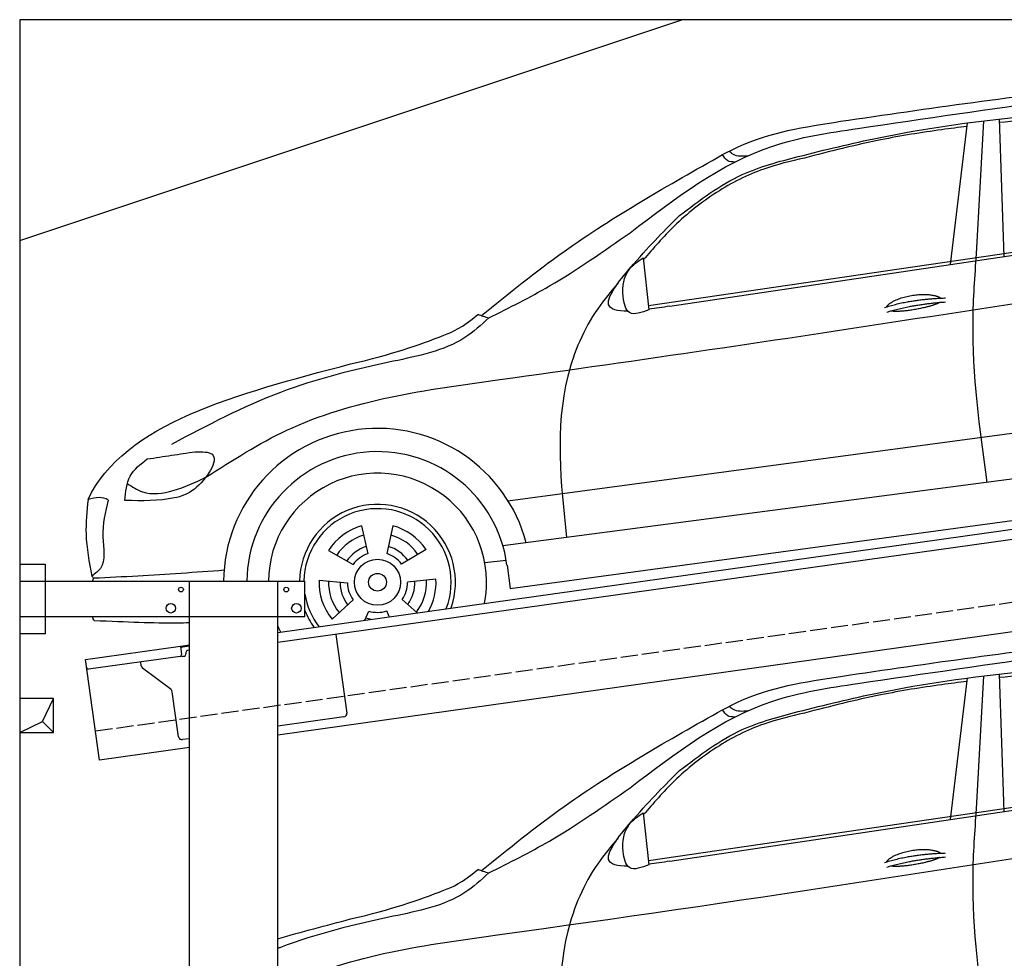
# Model space of a CAD drawing. Extents: x 0 to 5800, y -175 to 4700.
# Tile 2 of 3: x 0 to 2900, y 1935 to 4700. Entities that reach past the tile are written whole.
import ezdxf

# ---------------------------------------------------------------- set-up
doc = ezdxf.new("R2010")
doc.units = 0
doc.header["$LTSCALE"] = 10
doc.header["$MEASUREMENT"] = 0
doc.linetypes.add('GEN3', pattern=[6.25, 5, -1.25])
doc.layers.get('0').update_dxf_attribs({"linetype": 'CONTINUOUS'})
for name, color, linetype in [('3', 6, 'GEN3'), ('BREAKTHROUGH', 1, 'CONTINUOUS'), ('CAR', 1, 'CONTINUOUS')]:
    doc.layers.add(name, color=color, linetype=linetype)

# ---------------------------------------------------------------- blocks, each defined once
blk = doc.blocks.new('Car_K')
at = {"layer": 'CAR'}
for p, q in [((5285.1, 2846.6), (5334.8, 3263.8)), ((5361.4, 2878), (5383.3, 3270)), ((5442.5, 2870), (5429.2, 3275.3)), ((4395.3, 2725.6), (6371, 3016)), ((4457.7, 2723.8), (6379.4, 3009)), ((4379.1, 2866.5), (4396.7, 2713.3)), ((3981.4, 2150.9), (5902.5, 2408.8)), ((5954.6, 2278.4), (3966.6, 2017.9)), ((3987.9, 1892.3), (5969.5, 2160.9)), ((3549.7, 2076.4), (3568.1, 1994.6)), ((3641.8, 2077.1), (3624.8, 1995)), ((3452.6, 2004.6), (3525.4, 1963)), ((3740.1, 2007), (3667.9, 1964.2)), ((3913.1, 1968.5), (3976.3, 1975.6)), ((3978.5, 1961.3), (3987.9, 1892.3)), ((3424.8, 1916.8), (3508.3, 1908.9)), ((3769.3, 1919.6), (3685.9, 1910.4)), ((3463.1, 1802.2), (3525.1, 1858.6)), ((3714.2, 1820.9), (3669.9, 1859.8)), ((3559.9, 1799.2), (3571.3, 1825.7)), ((3631.9, 1809.3), (3624.3, 1826.1))]:
    blk.add_line(p, q, dxfattribs=at)
for radius in [67.9, 26.2]:
    blk.add_circle((3597.1, 1910.6), radius, dxfattribs=at)
for radius, start, end in [(453.2, 14.86, 179.5503), (384.7, 7.5734, 179.4702), (321.3, 348.8956, 179.3656), (229.5, 340.7371, 179.1121), (216.8, 338.9836, 179.0598), (172.4, 105.9643, 146.9655), (172.4, 33.9643, 74.9655), (144.5, 106.605, 146.3248), (144.5, 34.605, 74.3248), (110.3, 107.8341, 145.0957), (110.3, 35.8341, 73.0957), (88.8, 109.097, 143.8328), (88.8, 37.097, 71.8328), (172.4, 177.9643, 218.9655), (144.5, 178.605, 218.3248), (144.5, 322.605, 2.3248), (172.4, 330.4173, 2.9655), (110.3, 179.8341, 217.0957), (88.8, 181.097, 215.8328), (88.8, 325.097, 359.8328), (110.3, 323.8341, 1.0957), (216.8, 189.363, 217.0164), (229.5, 201.2851, 215.2629), (110.3, 251.8341, 260.346), (88.8, 253.097, 287.8328), (321.3, 203.8286, 207.1044)]:
    blk.add_arc((3597.1, 1910.6), radius, start, end, dxfattribs=at)
for points in [[(4960.4, 3268.4), (5748.6, 3373.1), (6565.3, 3342.1), (7001.7, 3128.2)], [(4341, 2940.3), (4761.1, 3195.4), (5012, 3247.5), (5597.3, 3332.3)], [(4486.6, 2990.7), (4671.5, 3111.4), (4835.8, 3164.4), (5073.4, 3220), (5478.3, 3280.6), (5845.3, 3309)], [(4613.5, 3170.2), (4659.2, 3193.1), (4960.4, 3268.4)], [(3903, 2696.1), (4146.8, 2885.1), (4613.5, 3170.2)], [(4649.4, 3148.3), (4628.6, 3152.5), (4613.5, 3170.2)], [(4687.2, 3166.4), (4645.3, 3170.5), (4633.1, 3180.6)], [(4854.3, 3160.3), (4734.7, 3127.8), (4595.7, 3058.9), (4471, 2959.6), (4379.8, 2860.3)], [(3925.1, 2689.5), (4103.6, 2783.3), (4341, 2940.3)], [(3091.3, 2219.7), (3330.1, 2358.5), (3957.2, 2507.7), (6400, 2878.8)], [(5392.7, 2204.8), (5351.1, 2680.1), (5361.4, 2878)], [(4396.7, 2713.3), (4339.5, 2705.2), (4320.6, 2752), (4338.5, 2831.7), (4379.1, 2866.5)], [(4306.1, 2792.5), (4245.7, 2716.3), (4157.7, 2518), (4154, 2042.4)], [(3893.1, 2699.9), (3907.7, 2694.5), (3925.3, 2689.7)], [(3925.1, 2689.5), (3854, 2631.3), (3642.8, 2561.4), (3311.2, 2469.9), (2990.2, 2316.7)], [(3059.7, 2295), (3110.1, 2287.6), (3057.8, 2185.2), (2999, 2159), (2853.2, 2151.3)], [(2919.1, 2273.7), (2990.6, 2284.7), (3059.7, 2295)], [(2853.2, 2151.3), (2868.7, 2223.2), (2919.1, 2273.7)], [(2860.2, 2201.5), (2904.9, 2177.1), (2995.7, 2180.6), (3091.3, 2219.7)], [(2744.5, 2154.1), (2738.6, 2052.2), (2755.6, 1929)], [(2803.8, 2152.6), (2788.3, 2043.9), (2781, 1951.5), (2755.6, 1929)], [(3145.3, 1945.7), (2891.3, 1928.7), (2761, 1922.3)]]:
    blk.add_spline(points, degree=3, dxfattribs=at)
for points, degree, knots in [([(6069.6, 3280.7), (6038.8, 3288), (5942.4, 3308.2), (5768.6, 3294.5), (5586.9, 3281.8), (5471.6, 3269.2), (5429.6, 3264.6)], 3, [41.799079, 41.799079, 41.799079, 41.799079, 136.523198, 337.310325, 558.263041, 685.022454, 685.022454, 685.022454, 685.022454]), ([(5333.6, 3253.4), (5308.7, 3250.3), (5223.6, 3239.4), (5062.6, 3213.6), (4929, 3179.4), (4854.3, 3160.3)], 3, [96.627312, 96.627312, 96.627312, 96.627312, 171.985535, 353.964722, 585.294651, 585.294651, 585.294651, 585.294651]), ([(4334.6, 2709.5), (4303.1, 2709), (4246, 2721.6), (4373.6, 2878.3), (4444.9, 2949.2), (4486.6, 2990.7)], 3, [93.12531, 93.12531, 93.12531, 93.12531, 180.032421, 319.648401, 516.477642, 516.477642, 516.477642, 516.477642]), ([(5096.6, 2721.7), (5100.1, 2730), (5124.3, 2747.3), (5178.1, 2764.2), (5225, 2761.1), (5250, 2752.2), (5255.3, 2747.7), (5255.6, 2747.5)], 5, [0.0314681, 0.0314681, 0.0314681, 0.0314681, 0.0314681, 0.0314681, 0.300106, 0.500106, 0.5095952, 0.5095952, 0.5095952, 0.5095952, 0.5095952, 0.5095952]), ([(5252.3, 2734.9), (5248.8, 2732.7), (5232.1, 2724.4), (5198.9, 2715.8), (5152.6, 2708), (5121.2, 2707.1), (5107.9, 2709.7)], 5, [0.6133618, 0.6133618, 0.6133618, 0.6133618, 0.6133618, 0.6133618, 0.700106, 0.9252293, 0.9252293, 0.9252293, 0.9252293, 0.9252293, 0.9252293]), ([(3518, 2553.7), (3639.3, 2581.7), (3745, 2618.4), (3845.3, 2659.5), (3893, 2699.8)], 3, [0, 0, 0, 0, 247.321337, 334.292188, 334.292188, 334.292188, 334.292188]), ([(3043.2, 1790.9), (3031.6, 1790.6), (2945.8, 1788.9), (2860.9, 1793.2), (2762.4, 1796.9)], 3, [250.354392, 250.354392, 250.354392, 250.354392, 285.458466, 509.835857, 509.835857, 509.835857, 509.835857])]:
    blk.add_open_spline(points, degree=degree, knots=knots, dxfattribs=at)
for points, degree in [([(5090.7, 2719.8), (5164, 2744.5), (5270.4, 2748.1)], 2), ([(5097.2, 2706.5), (5169.3, 2728.8), (5269.6, 2736.4)], 2), ([(4457.7, 2723.8), (4436.9, 2720.6), (4416.2, 2717.4), (4396.5, 2714.9)], 3), ([(2744.5, 2154.1), (2850, 2378.9), (3184, 2466.3), (3518, 2553.7)], 3), ([(2803.8, 2152.6), (2787.9, 2162.9), (2767.7, 2161.4), (2744.5, 2154.1)], 3), ([(2761, 1922.3), (2759.2, 1924.6), (2757.3, 1926.8), (2755.6, 1929)], 3), ([(2757.6, 1914.2), (2758.7, 1916.9), (2759.9, 1919.6), (2761, 1922.3)], 3), ([(2762.4, 1796.9), (2760.8, 1801), (2759.2, 1805.1), (2757.7, 1809.2)], 3)]:
    blk.add_open_spline(points, degree=degree, dxfattribs=at)
blk = doc.blocks.new('Car_K_EG')
at = {"layer": 'CAR'}
for p, q in [((5285.1, 2846.6), (5334.8, 3263.8)), ((5361.4, 2878), (5383.3, 3270)), ((5442.5, 2870), (5429.2, 3275.3)), ((4395.3, 2725.6), (6007.9, 2962.6)), ((4457.7, 2723.8), (6007.9, 2953.9)), ((4379.1, 2866.5), (4396.7, 2713.3))]:
    blk.add_line(p, q, dxfattribs=at)
for points, degree, knots in [([(4960.4, 3268.4), (5220.3, 3306.4), (5563.4, 3356.6), (5921.3, 3390.6), (6007.9, 3395.2)], 3, [0, 0, 0, 0, 795.09308, 1049.747279, 1049.747279, 1049.747279, 1049.747279]), ([(6007.9, 3293.6), (5997.5, 3295.4), (5921.1, 3306.5), (5768.6, 3294.5), (5586.9, 3281.8), (5471.6, 3269.2), (5429.6, 3264.6)], 3, [104.859121, 104.859121, 104.859121, 104.859121, 136.523198, 337.310325, 558.263041, 685.022454, 685.022454, 685.022454, 685.022454]), ([(5333.6, 3253.4), (5308.7, 3250.3), (5223.6, 3239.4), (5062.6, 3213.6), (4929, 3179.4), (4854.3, 3160.3)], 3, [96.627312, 96.627312, 96.627312, 96.627312, 171.985535, 353.964722, 585.294651, 585.294651, 585.294651, 585.294651]), ([(4334.6, 2709.5), (4303.1, 2709), (4246, 2721.6), (4373.6, 2878.3), (4444.9, 2949.2), (4486.6, 2990.7)], 3, [93.12531, 93.12531, 93.12531, 93.12531, 180.032421, 319.648401, 516.477642, 516.477642, 516.477642, 516.477642]), ([(3303.2, 2345.4), (3312.1, 2349.9), (3512.8, 2447.6), (4440.7, 2570.7), (5331.3, 2709.3), (6007.9, 2816.5)], 3, [246.037501, 246.037501, 246.037501, 246.037501, 276.230985, 920.854723, 2991.448563, 2991.448563, 2991.448563, 2991.448563]), ([(5096.6, 2721.7), (5100.1, 2730), (5124.3, 2747.3), (5178.1, 2764.2), (5225, 2761.1), (5250, 2752.2), (5255.3, 2747.7), (5255.6, 2747.5)], 5, [0.0314681, 0.0314681, 0.0314681, 0.0314681, 0.0314681, 0.0314681, 0.300106, 0.500106, 0.5095952, 0.5095952, 0.5095952, 0.5095952, 0.5095952, 0.5095952]), ([(5252.3, 2734.9), (5248.8, 2732.7), (5232.1, 2724.4), (5198.9, 2715.8), (5152.6, 2708), (5121.2, 2707.1), (5107.9, 2709.7)], 5, [0.6133618, 0.6133618, 0.6133618, 0.6133618, 0.6133618, 0.6133618, 0.700106, 0.9252293, 0.9252293, 0.9252293, 0.9252293, 0.9252293, 0.9252293]), ([(3518, 2553.7), (3639.3, 2581.7), (3745, 2618.4), (3845.3, 2659.5), (3893, 2699.8)], 3, [0, 0, 0, 0, 247.321337, 334.292188, 334.292188, 334.292188, 334.292188]), ([(3925.1, 2689.5), (3902.2, 2668.7), (3824, 2597.3), (3599.7, 2554.9), (3414.8, 2509.5), (3305.8, 2467.8), (3303.2, 2466.8)], 3, [0, 0, 0, 0, 91.933634, 314.390135, 658.38076, 667.059547, 667.059547, 667.059547, 667.059547])]:
    blk.add_open_spline(points, degree=degree, knots=knots, dxfattribs=at)
for points in [[(4341, 2940.3), (4761.1, 3195.4), (5012, 3247.5), (5597.3, 3332.3)], [(4486.6, 2990.7), (4671.5, 3111.4), (4835.8, 3164.4), (5073.4, 3220), (5478.3, 3280.6), (5845.3, 3309)], [(4613.5, 3170.2), (4659.2, 3193.1), (4960.4, 3268.4)], [(3903, 2696.1), (4146.8, 2885.1), (4613.5, 3170.2)], [(4649.4, 3148.3), (4628.6, 3152.5), (4613.5, 3170.2)], [(4687.2, 3166.4), (4645.3, 3170.5), (4633.1, 3180.6)], [(4854.3, 3160.3), (4734.7, 3127.8), (4595.7, 3058.9), (4471, 2959.6), (4379.8, 2860.3)], [(3925.1, 2689.5), (4103.6, 2783.3), (4341, 2940.3)], [(5392.7, 2204.8), (5351.1, 2680.1), (5361.4, 2878)], [(4396.7, 2713.3), (4339.5, 2705.2), (4320.6, 2752), (4338.5, 2831.7), (4379.1, 2866.5)], [(4306.1, 2792.5), (4245.7, 2716.3), (4157.7, 2518), (4154, 2042.4)], [(3893.1, 2699.9), (3907.7, 2694.5), (3925.3, 2689.7)]]:
    blk.add_spline(points, degree=3, dxfattribs=at)
for points, degree in [([(5090.7, 2719.8), (5164, 2744.5), (5270.4, 2748.1)], 2), ([(5097.2, 2706.5), (5169.3, 2728.8), (5269.6, 2736.4)], 2), ([(4457.7, 2723.8), (4436.9, 2720.6), (4416.2, 2717.4), (4396.5, 2714.9)], 3), ([(3303.2, 2495.5), (3373.2, 2515.8), (3445.6, 2534.7), (3518, 2553.7)], 3)]:
    blk.add_open_spline(points, degree=degree, dxfattribs=at)

msp = doc.modelspace()

# ---------------------------------------------------------------- linework, layer by layer
for p, q in [((5300, 4700), (0, 4700)), ((0, 4700), (0, 0)), ((0, 4050), (1950, 4700)), ((760, 2895.2), (3238.8, 3243.6)), ((3246, 3214.3), (760, 2864.9)), ((0, 3096.2), (75, 3096.2)), ((75, 3096.2), (75, 2891.2)), ((0, 3046.2), (840, 3046.2)), ((500, 1676.2), (500, 3046.2)), ((760, 6.2), (760, 3046.2)), ((840, 2941.2), (840, 3046.2)), ((3464.7, 2972.4), (760, 2592.2)), ((840, 2941.2), (0, 2941.2)), ((75, 2891.2), (0, 2891.2)), ((930.7, 2888.9), (963.3, 2657.2)), ((193.8, 2815.6), (473.5, 2854.9)), ((473.5, 2854.9), (500, 2858.6)), ((473.5, 2854.9), (477, 2830.2)), ((500, 2854.6), (474.1, 2851)), ((497.9, 2843.2), (500, 2843.5)), ((235.5, 2518.5), (193.8, 2815.6)), ((472.7, 2824.5), (202.9, 2786.6)), ((480.3, 2824.6), (485.3, 2825.3)), ((489.5, 2830.9), (489.4, 2831.9)), ((358, 2796.4), (356.4, 2808.2)), ((445.7, 2726.7), (361.9, 2789.8)), ((468.2, 2587.6), (449.5, 2720.1)), ((954.8, 2645.9), (760, 2618.5)), ((500, 2581.9), (479.5, 2579.1)), ((500, 2555.7), (235.5, 2518.5))]:
    msp.add_line(p, q)
for centre, radius in [((475, 3021.2), 7), ((785, 3021.2), 7), ((445, 2966.2), 14), ((815, 2966.2), 14)]:
    msp.add_circle(centre, radius)
for centre, radius, start, end in [((499.3, 2833.3), 10, 98, 188), ((472, 2829.5), 5, 278, 8), ((479.6, 2829.5), 5, 221.2367, 278), ((484.6, 2830.2), 5, 278, 8), ((202.2, 2791.5), 5, 188, 278), ((367.9, 2797.8), 10, 188, 233), ((439.6, 2718.7), 10, 8, 53), ((953.4, 2655.8), 10, 278, 8), ((478.1, 2589), 10, 188, 278)]:
    msp.add_arc(centre, radius, start, end)
at = {"layer": '3'}
msp.add_line((223.4, 2604.7), (5230.8, 3308.4), dxfattribs=at)
at = {"layer": 'BREAKTHROUGH'}
for p, q in [((67.4, 2633), (100, 2700)), ((0, 2600), (67.4, 2633)), ((67.2, 2632.8), (100, 2600))]:
    msp.add_line(p, q, dxfattribs=at)
msp.add_lwpolyline([(100, 2700), (0, 2700), (0, 2600), (100, 2600)], close=True, dxfattribs=at)

# ---------------------------------------------------------------- block references
at = {"layer": 'CAR'}
for name, p in [('Car_K', (-2543.2, 1132.2)), ('Car_K_EG', (-2543.2, -502.8))]:
    msp.add_blockref(name, p, dxfattribs=at)

doc.saveas('drawing.dxf')
